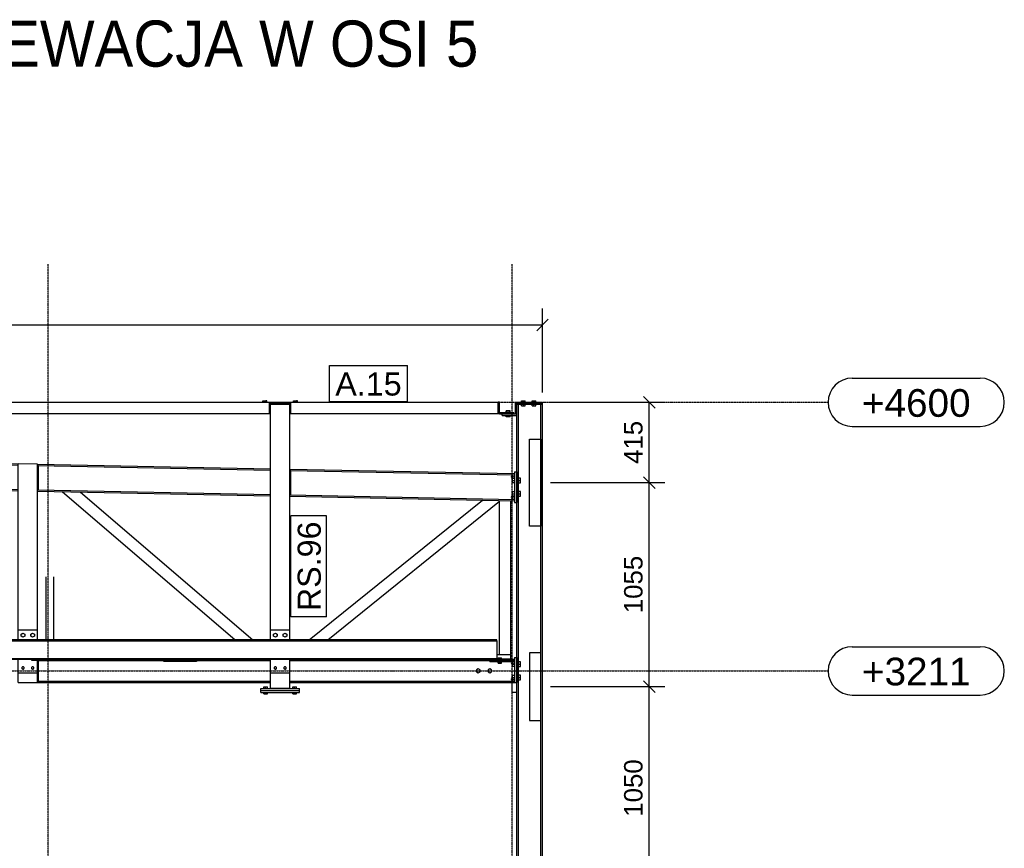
# Model space of a CAD drawing. Header units: millimetres. Extents: x -288865 to 11255, y 102926 to 380857.
# Tile 104 of 142: x -152810 to -147717, y 290745 to 295031. Entities that reach past the tile are written whole.
import ezdxf

# ---------------------------------------------------------------- set-up
doc = ezdxf.new("R2010")
doc.units = ezdxf.units.MM
doc.header["$MEASUREMENT"] = 0
doc.set_wipeout_variables(frame=1)
doc.linetypes.add('DXK_LINE_DOT3', pattern=[5.9187, 2.979, -0.9799, 0.9799, -0.9799])
for name, color, linetype in [('TS_FORMATKA', 7, 'Continuous'), ('TS_INNE_OBIEKTY', 7, 'Continuous'), ('TS_LINIE_WIDOCZNE', 7, 'Continuous'), ('TS_OPISY', 7, 'Continuous'), ('TS_OPISY_LINIE', 7, 'Continuous'), ('TS_OPISY_RAMKA', 7, 'Continuous'), ('TS_WYMIARY', 7, 'Continuous'), ('TS_WYMIARY_TEKST', 7, 'Continuous'), ('TS_WYPELNIENIE', 7, 'Continuous')]:
    doc.layers.add(name, color=color, linetype=linetype)
doc.styles.add('ARIAL', font='arial.ttf')

# ---------------------------------------------------------------- blocks, each defined once
blk = doc.blocks.new('Part-65896048-1316 - 1293')
at = {"layer": 'TS_LINIE_WIDOCZNE', "color": 1, "linetype": 'Continuous'}
for p, q in [((60790.5, 3100), (60790.5, 3110)), ((60790.5, 3110), (60990.5, 3110)), ((60990.5, 3100), (60990.5, 3110)), ((60790.5, 3100), (60990.5, 3100))]:
    blk.add_line(p, q, dxfattribs=at)
blk = doc.blocks.new('Part-65896048-1319 - 1293')
at = {"layer": 'TS_LINIE_WIDOCZNE', "color": 1, "linetype": 'Continuous'}
for p, q in [((59641.2, 3264.7), (59635.2, 3264.7)), ((59641.2, 3157.7), (59641.2, 3264.7)), ((59635.2, 3157.7), (59641.2, 3157.7))]:
    blk.add_line(p, q, dxfattribs=at)
blk = doc.blocks.new('Bolt-65896048-1706 - 1293')
at = {"layer": 'TS_INNE_OBIEKTY', "color": 1, "linetype": 'Continuous'}
for p, q in [((62018, 3271), (62018, 3272.9)), ((62018, 3272.9), (62036, 3272.9)), ((62027, 3271), (62027, 3272.9)), ((62036, 3271), (62036, 3272.9)), ((62018, 3251.1), (62018, 3259)), ((62018, 3251.1), (62036, 3251.1)), ((62027, 3251.1), (62027, 3259)), ((62036, 3251.1), (62036, 3259)), ((62036, 3251.1), (62036, 3259))]:
    blk.add_line(p, q, dxfattribs=at)
blk = doc.blocks.new('Bolt-65896048-1700 - 1293')
at = {"layer": 'TS_INNE_OBIEKTY', "color": 1, "linetype": 'Continuous'}
for p, q in [((62018, 3271), (62018, 3278.9)), ((62018, 3278.9), (62036, 3278.9)), ((62027, 3271), (62027, 3278.9)), ((62036, 3271), (62036, 3278.9)), ((62018, 3257.1), (62018, 3259)), ((62018, 3257.1), (62036, 3257.1)), ((62027, 3257.1), (62027, 3259)), ((62036, 3257.1), (62036, 3259)), ((62036, 3257.1), (62036, 3259))]:
    blk.add_line(p, q, dxfattribs=at)
blk = doc.blocks.new('Part-65896048-1334 - 1293')
at = {"layer": 'TS_LINIE_WIDOCZNE', "color": 1, "linetype": 'Continuous'}
for p, q in [((62083.4, 3265), (61975.5, 3265)), ((61975.5, 3259), (61975.5, 3265)), ((62083.3, 3265), (62083.4, 3265)), ((62083.3, 3259), (62083.3, 3265)), ((62083.4, 3265), (62083.4, 3259)), ((61975.5, 3259), (62083.4, 3259)), ((62083.4, 3259), (62083.3, 3259))]:
    blk.add_line(p, q, dxfattribs=at)
blk = doc.blocks.new('Part-65896048-1345 - 1293')
at = {"layer": 'TS_LINIE_WIDOCZNE', "color": 1, "linetype": 'Continuous'}
for p, q in [((60288, 3259), (60288, 3265)), ((60457.9, 3265), (60458, 3265)), ((60458, 3265), (60458, 3259)), ((60458, 3259), (60288, 3259))]:
    blk.add_line(p, q, dxfattribs=at)
blk = doc.blocks.new('Part-65896048-1350 - 1293')
at = {"layer": 'TS_LINIE_WIDOCZNE', "color": 1, "linetype": 'Continuous'}
for p, q in [((62089.5, 3151), (62089.5, 3101)), ((62089.5, 3151), (62102.5, 3151)), ((62089.5, 3101), (62114.5, 3101))]:
    blk.add_line(p, q, dxfattribs=at)
blk = doc.blocks.new('Part-65896048-1351 - 1293')
at = {"layer": 'TS_LINIE_WIDOCZNE', "color": 1, "linetype": 'Continuous'}
for p, q in [((62039.5, 4532), (62039.5, 4540)), ((62039.5, 4540), (62114.5, 4540)), ((62114.5, 4532), (62114.5, 4540)), ((62039.5, 4532), (62114.5, 4532))]:
    blk.add_line(p, q, dxfattribs=at)
blk = doc.blocks.new('Part-65896048-1569 - 1293')
at = {"layer": 'TS_LINIE_WIDOCZNE', "color": 1, "linetype": 'Continuous'}
for p, q in [((59679.8, 3371), (59679.8, 3696.6)), ((59719.8, 3371), (59719.8, 3696.6))]:
    blk.add_line(p, q, dxfattribs=at)
blk = doc.blocks.new('Part-65896048-1372 - 1293')
at = {"layer": 'TS_WYPELNIENIE', "linetype": 'Continuous'}
h = blk.add_hatch(dxfattribs=at)
h.set_pattern_fill('', color=256, scale=10, style=0, pattern_type=0)
h.set_pattern_definition([(45, (56231.495, 3371), (-22.45064, 22.45064), [])])
h.paths.add_polyline_path([(62010.5, 3371), (56231.5, 3371), (56231.5, 3367), (62010.5, 3367)])
h = blk.add_hatch(dxfattribs=at)
h.set_pattern_fill('', color=256, scale=10, style=0, pattern_type=0)
h.set_pattern_definition([(45, (56231.495, 3275), (-22.45064, 22.45064), [])])
h.paths.add_polyline_path([(62010.5, 3275), (56231.5, 3275), (56231.5, 3271), (62010.5, 3271)])
at = {"layer": 'TS_INNE_OBIEKTY', "color": 1, "linetype": 'Continuous'}
for p, q in [((62010.5, 3371), (56231.5, 3371)), ((56231.5, 3371), (56231.5, 3367)), ((56231.5, 3367), (62010.5, 3367)), ((62010.5, 3367), (62010.5, 3371)), ((56231.5, 3275), (62010.5, 3275)), ((56231.5, 3275), (56231.5, 3271)), ((56231.5, 3271), (62010.5, 3271)), ((62010.5, 3275), (62010.5, 3271))]:
    blk.add_line(p, q, dxfattribs=at)
at = {"layer": 'TS_LINIE_WIDOCZNE', "color": 1, "linetype": 'Continuous'}
for p, q in [((56231.5, 3371), (56231.5, 3371)), ((56231.5, 3367), (56231.5, 3367)), ((62010.5, 3371), (62010.5, 3371)), ((62010.5, 3367), (62010.5, 3275)), ((62010.5, 3367), (62010.5, 3367)), ((56231.5, 3275), (56231.5, 3275)), ((56231.5, 3271), (56231.5, 3271)), ((62010.5, 3275), (62010.5, 3275)), ((62010.5, 3271), (62010.5, 3271))]:
    blk.add_line(p, q, dxfattribs=at)
blk = doc.blocks.new('Part-65896048-1379 - 1293')
at = {"layer": 'TS_LINIE_WIDOCZNE', "color": 1, "linetype": 'Continuous'}
for p, q in [((62114.5, -224), (62114.5, 4590)), ((62123, 4590), (62114.5, 4590)), ((62123, -224), (62123, 4590)), ((62239, -372), (62239, 4590)), ((62239, 4590), (62247.5, 4590)), ((62247.5, -384), (62247.5, 4590))]:
    blk.add_line(p, q, dxfattribs=at)
blk = doc.blocks.new('Part-65896048-1383 - 1293')
at = {"layer": 'TS_LINIE_WIDOCZNE', "color": 1, "linetype": 'Continuous'}
for p, q in [((62118.5, 4596), (62243.5, 4596)), ((62118.5, 4590), (62118.5, 4596)), ((62118.5, 4590), (62243.5, 4590)), ((62243.5, 4596), (62243.5, 4590))]:
    blk.add_line(p, q, dxfattribs=at)
blk = doc.blocks.new('Bolt-65896048-1692 - 1293')
at = {"layer": 'TS_INNE_OBIEKTY', "color": 1, "linetype": 'Continuous'}
for p, q in [((59551.2, 3401.2), (59560.2, 3406.4)), ((59551.2, 3390.8), (59551.2, 3401.2)), ((59560.2, 3385.6), (59551.2, 3390.8)), ((59560.2, 3406.4), (59569.2, 3401.2)), ((59569.2, 3390.8), (59560.2, 3385.6)), ((59569.2, 3401.2), (59569.2, 3390.8)), ((59601.2, 3401.2), (59610.2, 3406.4)), ((59601.2, 3390.8), (59601.2, 3401.2)), ((59610.2, 3385.6), (59601.2, 3390.8)), ((59610.2, 3406.4), (59619.2, 3401.2)), ((59619.2, 3390.8), (59610.2, 3385.6)), ((59619.2, 3401.2), (59619.2, 3390.8))]:
    blk.add_line(p, q, dxfattribs=at)
blk = doc.blocks.new('Part-65896048-1393 - 1293')
at = {"layer": 'TS_LINIE_WIDOCZNE', "color": 1, "linetype": 'Continuous'}
for p, q in [((60840.5, 3371), (60840.5, 4590)), ((60940.5, 4590), (60840.5, 4590)), ((60940.5, 3421), (60940.5, 4590)), ((60840.5, 3120), (60840.5, 3271)), ((60940.5, 3120), (60940.5, 3201)), ((60940.5, 3120), (60840.5, 3120))]:
    blk.add_line(p, q, dxfattribs=at)
blk = doc.blocks.new('Part-65896048-1557 - 1293')
at = {"layer": 'TS_LINIE_WIDOCZNE', "color": 1, "linetype": 'Continuous'}
for p, q in [((60287.9, 3265), (60287.9, 3271)), ((60457.9, 3265), (60287.9, 3265)), ((60457.9, 3271), (60457.9, 3265))]:
    blk.add_line(p, q, dxfattribs=at)
blk = doc.blocks.new('Part-65896048-1417 - 1293')
at = {"layer": 'TS_LINIE_WIDOCZNE', "color": 1, "linetype": 'Continuous'}
for p, q in [((59640.5, 4271.9), (59635.2, 4271.9)), ((59640.5, 4147.9), (59640.5, 4271.9)), ((59635.2, 4147.9), (59640.5, 4147.9))]:
    blk.add_line(p, q, dxfattribs=at)
blk = doc.blocks.new('Part-65896048-1551 - 1293')
at = {"layer": 'TS_LINIE_WIDOCZNE', "color": 1, "linetype": 'Continuous'}
for p, q in [((60940.6, 3131), (60940.6, 3201)), ((60940.5, 3131), (60940.6, 3131)), ((60940.6, 3131), (60940.6, 3131))]:
    blk.add_line(p, q, dxfattribs=at)
blk = doc.blocks.new('Part-65896048-1418 - 1293')
at = {"layer": 'TS_LINIE_WIDOCZNE', "color": 1, "linetype": 'Continuous'}
for p, q in [((60946.5, 4245.9), (60940.5, 4245.9)), ((60946.5, 4121.9), (60946.5, 4245.9)), ((60940.5, 4121.9), (60946.5, 4121.9))]:
    blk.add_line(p, q, dxfattribs=at)
blk = doc.blocks.new('Part-65896048-1433 - 1293')
at = {"layer": 'TS_LINIE_WIDOCZNE', "color": 1, "linetype": 'Continuous'}
for p, q in [((60840.6, 3421), (60840.6, 3421)), ((60840.6, 3371), (60840.6, 3421)), ((60940.6, 3421), (60840.6, 3421)), ((60940.6, 3421), (60940.6, 3421)), ((60940.6, 3371), (60940.6, 3421)), ((60840.6, 3201), (60840.6, 3271)), ((60940.6, 3201), (60940.6, 3271)), ((60840.6, 3201), (60840.6, 3201)), ((60840.6, 3201), (60940.6, 3201)), ((60940.6, 3201), (60940.6, 3201))]:
    blk.add_line(p, q, dxfattribs=at)
blk = doc.blocks.new('Part-65896048-1434 - 1293')
at = {"layer": 'TS_LINIE_WIDOCZNE', "color": 1, "linetype": 'Continuous'}
for p, q in [((60790.5, 3110), (60790.5, 3120)), ((60790.5, 3120), (60990.5, 3120)), ((60790.5, 3110), (60990.5, 3110)), ((60990.5, 3110), (60990.5, 3120))]:
    blk.add_line(p, q, dxfattribs=at)
blk = doc.blocks.new('Part-65896048-1591 - 1293')
at = {"layer": 'TS_LINIE_WIDOCZNE', "color": 1, "linetype": 'Continuous'}
for p, q in [((62024.5, 4540), (62024.5, 4548)), ((62024.5, 4548), (62099.5, 4548)), ((62024.5, 4540), (62099.5, 4540)), ((62099.5, 4540), (62099.5, 4548))]:
    blk.add_line(p, q, dxfattribs=at)
blk = doc.blocks.new('Part-65896048-1579 - 1293')
at = {"layer": 'TS_LINIE_WIDOCZNE', "color": 1, "linetype": 'Continuous'}
for p, q in [((59605.9, 3265), (59605.9, 3271)), ((59775.9, 3265), (59605.9, 3265)), ((59775.9, 3271), (59775.9, 3265))]:
    blk.add_line(p, q, dxfattribs=at)
blk = doc.blocks.new('Part-65896048-1545 - 1293')
at = {"layer": 'TS_LINIE_WIDOCZNE', "color": 1, "linetype": 'Continuous'}
for p, q in [((59763.5, 4137.9), (60657.8, 3371)), ((59857.9, 4136), (60750, 3371))]:
    blk.add_line(p, q, dxfattribs=at)
blk = doc.blocks.new('Bolt-65896048-1607 - 1293')
at = {"layer": 'TS_INNE_OBIEKTY', "color": 1, "linetype": 'Continuous'}
for p, q in [((62059.1, 4548), (62059.1, 4555.9)), ((62079.9, 4555.9), (62059.1, 4555.9)), ((62064.3, 4548), (62064.3, 4555.9)), ((62074.7, 4548), (62074.7, 4555.9)), ((62079.9, 4548), (62079.9, 4555.9)), ((62059.1, 4524.1), (62059.1, 4532)), ((62079.9, 4524.1), (62059.1, 4524.1)), ((62064.3, 4524.1), (62064.3, 4532)), ((62074.7, 4524.1), (62074.7, 4532)), ((62079.9, 4524.1), (62079.9, 4532))]:
    blk.add_line(p, q, dxfattribs=at)
blk = doc.blocks.new('Part-65896048-1474 - 1293')
at = {"layer": 'TS_LINIE_WIDOCZNE', "color": 1, "linetype": 'Continuous'}
for p, q in [((62181, 4410), (62239, 4410)), ((62181, 3960), (62181, 4410)), ((62239, 4410), (62239, 3960)), ((62239, 3960), (62181, 3960))]:
    blk.add_line(p, q, dxfattribs=at)
blk = doc.blocks.new('Part-65896048-1476 - 1293')
at = {"layer": 'TS_LINIE_WIDOCZNE', "color": 1, "linetype": 'Continuous'}
for p, q in [((62239, 3305), (62181, 3305)), ((62181, 3305), (62181, 2955)), ((62239, 2955), (62239, 3305)), ((62181, 2955), (62239, 2955))]:
    blk.add_line(p, q, dxfattribs=at)
blk = doc.blocks.new('Part-65896048-1478 - 1293')
at = {"layer": 'TS_LINIE_WIDOCZNE', "color": 1, "linetype": 'Continuous'}
blk.add_line((60835.6, 4590.1), (60945.6, 4590.1), dxfattribs=at)
blk = doc.blocks.new('Part-65896048-1490 - 1293')
at = {"layer": 'TS_LINIE_WIDOCZNE', "color": 1, "linetype": 'Continuous'}
for p, q in [((56095.2, 4600), (60835.6, 4600)), ((56095.2, 4600), (56095.2, 4596)), ((56095.2, 4596), (56145.3, 4596)), ((56095.2, 4590), (56095.2, 4590.1)), ((56145.3, 4540), (56145.3, 4600)), ((60835.6, 4600), (62018.5, 4600)), ((60835.6, 4540), (60835.6, 4600)), ((60835.6, 4596), (60945.6, 4596)), ((60945.6, 4540), (60945.6, 4600)), ((62018.5, 4540), (62018.5, 4600)), ((60840.5, 4540), (56140.5, 4540)), ((62018.5, 4540), (60940.5, 4540))]:
    blk.add_line(p, q, dxfattribs=at)
blk = doc.blocks.new('Bolt-65896048-1631 - 1293')
at = {"layer": 'TS_INNE_OBIEKTY', "color": 1, "linetype": 'Continuous'}
for p, q in [((62091.9, 3258), (62102.5, 3258)), ((62091.9, 3234), (62091.9, 3258)), ((62091.9, 3246), (62102.5, 3246)), ((62102.5, 3234), (62091.9, 3234)), ((62133.6, 3258), (62123, 3258)), ((62123, 3246), (62133.6, 3246)), ((62123, 3234), (62133.6, 3234)), ((62133.6, 3234), (62133.6, 3258)), ((62091.9, 3188), (62102.5, 3188)), ((62091.9, 3164), (62091.9, 3188)), ((62091.9, 3176), (62102.5, 3176)), ((62102.5, 3164), (62091.9, 3164)), ((62133.6, 3188), (62123, 3188)), ((62123, 3176), (62133.6, 3176)), ((62123, 3164), (62133.6, 3164)), ((62133.6, 3164), (62133.6, 3188))]:
    blk.add_line(p, q, dxfattribs=at)
blk = doc.blocks.new('Bolt-65896048-1639 - 1293')
at = {"layer": 'TS_INNE_OBIEKTY', "color": 1, "linetype": 'Continuous'}
for centre, radius, start, end in [((60865.6, 3226), 7, 18, 198), ((60865.6, 3226), 7, 198, 18), ((60865.6, 3226), 6, 90, 270), ((60865.6, 3226), 6, 270, 90), ((60915.6, 3226), 7, 18, 198), ((60915.6, 3226), 7, 198, 18), ((60915.6, 3226), 6, 90, 270), ((60915.6, 3226), 6, 270, 90)]:
    blk.add_arc(centre, radius, start, end, dxfattribs=at)
blk = doc.blocks.new('Part-65896048-1513 - 1293')
at = {"layer": 'TS_LINIE_WIDOCZNE', "color": 1, "linetype": 'Continuous'}
for p, q in [((61975.5, 3265), (61975.5, 3271)), ((61975.5, 3265), (62083.4, 3265)), ((62083.3, 3271), (62010.5, 3271)), ((62083.3, 3265), (62083.3, 3271)), ((62083.4, 3265), (62083.3, 3265)), ((62083.4, 3271), (62083.4, 3265))]:
    blk.add_line(p, q, dxfattribs=at)
blk = doc.blocks.new('Part-65896048-1514 - 1293')
at = {"layer": 'TS_LINIE_WIDOCZNE', "color": 1, "linetype": 'Continuous'}
for p, q in [((62010.5, 3296), (62010.5, 3296)), ((62010.5, 3296), (62010.5, 3271)), ((62010.5, 3296), (62083.5, 3296)), ((62083.3, 3271), (62083.5, 3271)), ((62083.5, 3296), (62083.5, 3296)), ((62083.5, 3271), (62083.5, 3296)), ((62083.5, 3271), (62083.5, 3271))]:
    blk.add_line(p, q, dxfattribs=at)
blk = doc.blocks.new('Part-65896048-1605 - 1293')
at = {"layer": 'TS_LINIE_WIDOCZNE', "color": 1, "linetype": 'Continuous'}
for p, q in [((59635.2, 4280.5), (59535.2, 4282.5)), ((59535.2, 3421), (59535.2, 4282.5)), ((59635.2, 3421), (59635.2, 4280.5)), ((59535.2, 3151), (59535.2, 3201)), ((59635.2, 3151), (59635.2, 3201)), ((59535.2, 3151), (59635.2, 3151))]:
    blk.add_line(p, q, dxfattribs=at)
blk = doc.blocks.new('Bolt-65896048-1609 - 1293')
at = {"layer": 'TS_INNE_OBIEKTY', "color": 1, "linetype": 'Continuous'}
for p, q in [((61915.5, 3221.4), (61906.5, 3216.2)), ((61906.5, 3216.2), (61906.5, 3205.8)), ((61924.5, 3216.2), (61915.5, 3221.4)), ((61924.5, 3205.8), (61924.5, 3216.2)), ((61975.5, 3221.4), (61966.5, 3216.2)), ((61966.5, 3216.2), (61966.5, 3205.8)), ((61984.5, 3216.2), (61975.5, 3221.4)), ((61984.5, 3205.8), (61984.5, 3216.2)), ((61906.5, 3205.8), (61915.5, 3200.6)), ((61915.5, 3200.6), (61924.5, 3205.8)), ((61966.5, 3205.8), (61975.5, 3200.6)), ((61975.5, 3200.6), (61984.5, 3205.8))]:
    blk.add_line(p, q, dxfattribs=at)
blk = doc.blocks.new('Part-65896048-1531 - 1293')
at = {"layer": 'TS_LINIE_WIDOCZNE', "color": 1, "linetype": 'Continuous'}
for p, q in [((59641.2, 3264.7), (60288, 3264.7)), ((60458, 3264.7), (60840.5, 3264.7)), ((60940.6, 3264.7), (61975.5, 3264.7)), ((62083.3, 3264.7), (62102.5, 3264.7)), ((62083.5, 3271), (62102.5, 3271)), ((59635.2, 3157.3), (60840.5, 3157.3)), ((59635.2, 3151), (60840.5, 3151)), ((60940.6, 3157.3), (62102.5, 3157.3)), ((60940.6, 3151), (62089.5, 3151))]:
    blk.add_line(p, q, dxfattribs=at)
for centre, start, end in [((62091.5, 3253), 135, 315), ((62091.5, 3253), 315, 135), ((62091.5, 3169), 135, 315), ((62091.5, 3169), 315, 135)]:
    blk.add_arc(centre, 6, start, end, dxfattribs=at)
blk = doc.blocks.new('Part-65896048-1532 - 1293')
at = {"layer": 'TS_LINIE_WIDOCZNE', "color": 1, "linetype": 'Continuous'}
for p, q in [((56140.5, 4350.4), (57135.2, 4330.5)), ((56140.5, 4343.5), (57135.2, 4323.6)), ((57235.2, 4328.5), (59535.2, 4282.5)), ((57235.2, 4321.6), (59535.2, 4275.6)), ((59635.2, 4280.5), (60840.5, 4256.4)), ((59635.2, 4273.6), (60840.5, 4249.5)), ((60940.5, 4254.4), (62102.5, 4231.1)), ((60940.5, 4247.5), (62102.5, 4224.2)), ((56140.5, 4217.2), (57135.2, 4197.3)), ((56140.5, 4210.3), (57135.2, 4190.4)), ((57235.2, 4195.3), (59535.2, 4149.3)), ((57235.2, 4188.4), (59535.2, 4142.4)), ((59635.2, 4147.3), (60840.5, 4123.2)), ((59635.2, 4140.4), (60840.5, 4116.3)), ((60940.5, 4121.2), (62102.5, 4098)), ((60940.5, 4114.3), (62102.5, 4091.1))]:
    blk.add_line(p, q, dxfattribs=at)
for centre, start, end in [((62091.5, 4213.1), 135, 315), ((62091.5, 4213.1), 315, 135), ((62091.5, 4109.1), 135, 315), ((62091.5, 4109.1), 315, 135)]:
    blk.add_arc(centre, 6, start, end, dxfattribs=at)
blk = doc.blocks.new('Part-65896048-1535 - 1293')
at = {"layer": 'TS_LINIE_WIDOCZNE', "color": 1, "linetype": 'Continuous'}
for p, q in [((62102.5, 4241), (62102.5, 4081)), ((62102.5, 4241), (62114.5, 4241)), ((62114.5, 4241), (62114.5, 4081)), ((62102.5, 4081), (62114.5, 4081))]:
    blk.add_line(p, q, dxfattribs=at)
blk = doc.blocks.new('Part-65896048-1536 - 1293')
at = {"layer": 'TS_LINIE_WIDOCZNE', "color": 1, "linetype": 'Continuous'}
for p, q in [((62102.5, 3281), (62102.5, 3151)), ((62102.5, 3281), (62114.5, 3281)), ((62114.5, 3281), (62114.5, 3151)), ((62102.5, 3151), (62114.5, 3151))]:
    blk.add_line(p, q, dxfattribs=at)
blk = doc.blocks.new('Part-65896048-1544 - 1293')
at = {"layer": 'TS_LINIE_WIDOCZNE', "color": 1, "linetype": 'Continuous'}
for p, q in [((61040.9, 3371), (61936.8, 4094.4)), ((61136.4, 3371), (62024.5, 4088.1)), ((62024.5, 4088.1), (62024.5, 4092.7))]:
    blk.add_line(p, q, dxfattribs=at)
blk = doc.blocks.new('Part-65896048-1548 - 1293')
at = {"layer": 'TS_LINIE_WIDOCZNE', "color": 1, "linetype": 'Continuous'}
for p, q in [((62024.5, 3296), (62024.5, 4092.7)), ((62084.5, 3271), (62084.5, 4091.5))]:
    blk.add_line(p, q, dxfattribs=at)
blk = doc.blocks.new('Part-65896048-1590 - 1293')
at = {"layer": 'TS_LINIE_WIDOCZNE', "color": 1, "linetype": 'Continuous'}
for p, q in [((62024.5, 4600), (62018.5, 4600)), ((62018.5, 4540), (62018.5, 4600)), ((62024.5, 4540), (62024.5, 4600)), ((62024.5, 4540), (62018.5, 4540))]:
    blk.add_line(p, q, dxfattribs=at)
blk = doc.blocks.new('Part-65896048-1600 - 1293')
at = {"layer": 'TS_LINIE_WIDOCZNE', "color": 1, "linetype": 'Continuous'}
for p, q in [((62107.5, 4600), (62243.5, 4600)), ((62107.5, 4540), (62107.5, 4600)), ((62111.5, 4540), (62111.5, 4596)), ((62111.5, 4596), (62118.5, 4596)), ((62243.5, 4600), (62247.5, 4600)), ((62243.5, 4596), (62243.5, 4600)), ((62247.5, 4590), (62247.5, 4600))]:
    blk.add_line(p, q, dxfattribs=at)
blk = doc.blocks.new('Part-65896048-1604 - 1293')
at = {"layer": 'TS_LINIE_WIDOCZNE', "color": 1, "linetype": 'Continuous'}
for p, q in [((59535.2, 3421), (59535.2, 3421)), ((59535.2, 3371), (59535.2, 3421)), ((59635.2, 3421), (59535.2, 3421)), ((59635.2, 3371), (59635.2, 3421)), ((59535.2, 3201), (59535.2, 3271)), ((59635.2, 3201), (59635.2, 3265)), ((59535.2, 3201), (59635.2, 3201))]:
    blk.add_line(p, q, dxfattribs=at)
blk = doc.blocks.new('Bolt-65896048-1630 - 1293')
at = {"layer": 'TS_INNE_OBIEKTY', "color": 1, "linetype": 'Continuous'}
for p, q in [((62091.9, 4208), (62102.5, 4208)), ((62091.9, 4184), (62091.9, 4208)), ((62091.9, 4196), (62102.5, 4196)), ((62102.5, 4184), (62091.9, 4184)), ((62133.6, 4208), (62123, 4208)), ((62123, 4196), (62133.6, 4196)), ((62123, 4184), (62133.6, 4184)), ((62133.6, 4184), (62133.6, 4208)), ((62091.9, 4138), (62102.5, 4138)), ((62091.9, 4114), (62091.9, 4138)), ((62091.9, 4126), (62102.5, 4126)), ((62133.6, 4138), (62123, 4138)), ((62123, 4126), (62133.6, 4126)), ((62133.6, 4114), (62133.6, 4138)), ((62102.5, 4114), (62091.9, 4114)), ((62123, 4114), (62133.6, 4114))]:
    blk.add_line(p, q, dxfattribs=at)
blk = doc.blocks.new('Bolt-65896048-1638 - 1293')
at = {"layer": 'TS_INNE_OBIEKTY', "color": 1, "linetype": 'Continuous'}
for p, q in [((60856.6, 3401.2), (60865.6, 3406.4)), ((60856.6, 3390.8), (60856.6, 3401.2)), ((60865.6, 3385.6), (60856.6, 3390.8)), ((60865.6, 3406.4), (60874.6, 3401.2)), ((60874.6, 3390.8), (60865.6, 3385.6)), ((60874.6, 3401.2), (60874.6, 3390.8)), ((60906.6, 3401.2), (60915.6, 3406.4)), ((60906.6, 3390.8), (60906.6, 3401.2)), ((60915.6, 3385.6), (60906.6, 3390.8)), ((60915.6, 3406.4), (60924.6, 3401.2)), ((60924.6, 3390.8), (60915.6, 3385.6)), ((60924.6, 3401.2), (60924.6, 3390.8))]:
    blk.add_line(p, q, dxfattribs=at)
blk = doc.blocks.new('Bolt-65896048-1640 - 1293')
at = {"layer": 'TS_INNE_OBIEKTY', "color": 1, "linetype": 'Continuous'}
for p, q in [((60806.5, 3120), (60806.5, 3127.9)), ((60806.5, 3127.9), (60824.5, 3127.9)), ((60815.5, 3120), (60815.5, 3127.9)), ((60824.5, 3120), (60824.5, 3127.9)), ((60956.5, 3120), (60956.5, 3127.9)), ((60956.5, 3127.9), (60974.5, 3127.9)), ((60965.5, 3120), (60965.5, 3127.9)), ((60974.5, 3120), (60974.5, 3127.9)), ((60806.5, 3092.1), (60806.5, 3100)), ((60806.5, 3092.1), (60824.5, 3092.1)), ((60815.5, 3092.1), (60815.5, 3100)), ((60824.5, 3092.1), (60824.5, 3100)), ((60956.5, 3092.1), (60956.5, 3100)), ((60956.5, 3092.1), (60974.5, 3092.1)), ((60965.5, 3092.1), (60965.5, 3100)), ((60974.5, 3092.1), (60974.5, 3100))]:
    blk.add_line(p, q, dxfattribs=at)
blk = doc.blocks.new('Bolt-65896048-1671 - 1293')
at = {"layer": 'TS_INNE_OBIEKTY', "color": 1, "linetype": 'Continuous'}
for p, q in [((62139.5, 4600), (62139.5, 4607.9)), ((62139.5, 4607.9), (62157.5, 4607.9)), ((62139.5, 4582.1), (62139.5, 4590)), ((62148.5, 4600), (62148.5, 4607.9)), ((62148.5, 4582.1), (62148.5, 4590)), ((62157.5, 4600), (62157.5, 4607.9)), ((62157.5, 4582.1), (62157.5, 4590)), ((62194.5, 4600), (62194.5, 4607.9)), ((62194.5, 4607.9), (62212.5, 4607.9)), ((62194.5, 4582.1), (62194.5, 4590)), ((62203.5, 4600), (62203.5, 4607.9)), ((62203.5, 4582.1), (62203.5, 4590)), ((62212.5, 4600), (62212.5, 4607.9)), ((62212.5, 4582.1), (62212.5, 4590)), ((62139.5, 4582.1), (62157.5, 4582.1)), ((62194.5, 4582.1), (62212.5, 4582.1))]:
    blk.add_line(p, q, dxfattribs=at)
blk = doc.blocks.new('Bolt-65896048-1674 - 1293')
at = {"layer": 'TS_INNE_OBIEKTY', "color": 1, "linetype": 'Continuous'}
for p, q in [((60800.1, 4607.9), (60805.3, 4607.9)), ((60800.1, 4600), (60800.1, 4607.9)), ((60805.3, 4607.9), (60815.7, 4607.9)), ((60805.3, 4600), (60805.3, 4607.9)), ((60820.9, 4607.9), (60815.7, 4607.9)), ((60815.7, 4607.9), (60815.7, 4600)), ((60820.9, 4600), (60820.9, 4607.9)), ((60960.1, 4607.9), (60965.3, 4607.9)), ((60960.1, 4600), (60960.1, 4607.9)), ((60965.3, 4607.9), (60975.7, 4607.9)), ((60965.3, 4600), (60965.3, 4607.9)), ((60980.9, 4607.9), (60975.7, 4607.9)), ((60975.7, 4607.9), (60975.7, 4600)), ((60980.9, 4600), (60980.9, 4607.9))]:
    blk.add_line(p, q, dxfattribs=at)
blk = doc.blocks.new('Bolt-65896048-1693 - 1293')
at = {"layer": 'TS_INNE_OBIEKTY', "color": 1, "linetype": 'Continuous'}
for centre, radius, start, end in [((59560.2, 3226), 7, 18, 198), ((59560.2, 3226), 7, 198, 18), ((59560.2, 3226), 6, 90, 270), ((59560.2, 3226), 6, 270, 90), ((59610.2, 3226), 7, 18, 198), ((59610.2, 3226), 7, 198, 18), ((59610.2, 3226), 6, 90, 270), ((59610.2, 3226), 6, 270, 90)]:
    blk.add_arc(centre, radius, start, end, dxfattribs=at)
blk = doc.blocks.new('GridLine-65896048-1904 - 1293')
at = {"layer": 'TS_INNE_OBIEKTY', "color": 4, "linetype": 'DXK_LINE_DOT3'}
blk.add_line((59690.2, -2004), (59690.2, 5313.7), dxfattribs=at)
blk = doc.blocks.new('GridLine-65896048-1905 - 1293')
at = {"layer": 'TS_INNE_OBIEKTY', "color": 4, "linetype": 'DXK_LINE_DOT3'}
blk.add_line((62090.2, -2004), (62090.2, 5313.7), dxfattribs=at)
blk = doc.blocks.new('GridLine-65896048-1909 - 1293')
at = {"layer": 'TS_INNE_OBIEKTY', "color": 4, "linetype": 'Continuous'}
for p, q in [((63850, 3336), (64511.5, 3336)), ((63850, 3086), (64511.5, 3086))]:
    blk.add_line(p, q, dxfattribs=at)
at = {"layer": 'TS_INNE_OBIEKTY', "color": 4, "linetype": 'DXK_LINE_DOT3'}
blk.add_line((48590.2, 3211), (63725, 3211), dxfattribs=at)
at = {"layer": 'TS_INNE_OBIEKTY', "color": 4, "linetype": 'Continuous'}
for centre, start, end in [((63850, 3211), 90, 270), ((64511.5, 3211), 270, 90)]:
    blk.add_arc(centre, 125, start, end, dxfattribs=at)
at = {"layer": 'TS_INNE_OBIEKTY', "color": 2, "linetype": 'Continuous', "style": 'ARIAL'}
blk.add_text('+3211', height=143.26, dxfattribs=at).set_placement((63900, 3136))
blk = doc.blocks.new('GridLine-65896048-1910 - 1293')
at = {"layer": 'TS_INNE_OBIEKTY', "color": 4, "linetype": 'Continuous'}
for p, q in [((63850, 4725), (64511.5, 4725)), ((63850, 4475), (64511.5, 4475))]:
    blk.add_line(p, q, dxfattribs=at)
at = {"layer": 'TS_INNE_OBIEKTY', "color": 4, "linetype": 'DXK_LINE_DOT3'}
blk.add_line((48590.2, 4600), (63725, 4600), dxfattribs=at)
at = {"layer": 'TS_INNE_OBIEKTY', "color": 4, "linetype": 'Continuous'}
for centre, start, end in [((63850, 4600), 90, 270), ((64511.5, 4600), 270, 90)]:
    blk.add_arc(centre, 125, start, end, dxfattribs=at)
at = {"layer": 'TS_INNE_OBIEKTY', "color": 2, "linetype": 'Continuous', "style": 'ARIAL'}
blk.add_text('+4600', height=143.26, dxfattribs=at).set_placement((63900, 4525))
blk = doc.blocks.new('StraightDimension-65896048-3742 - 1293')
at = {"layer": 'TS_WYMIARY', "color": 174, "linetype": 'Continuous'}
for p, q in [((62830, 3100), (62770, 3160)), ((62289, 3130), (62880, 3130)), ((62800, 2080), (62800, 3130)), ((62770, 2110), (62830, 2050)), ((62289, 2080), (62880, 2080))]:
    blk.add_line(p, q, dxfattribs=at)
at = {"color": 0}
blk.add_wipeout([(62785, 2773.2), (62645, 2773.2), (62645, 2436.8), (62785, 2436.8)], dxfattribs=at).dxf.layer = 'TS_WYMIARY'
at = {"layer": 'TS_WYMIARY_TEKST', "color": 96, "style": 'ARIAL'}
blk.add_text('1050', height=95.51, rotation=90.0002, dxfattribs=at).set_placement((62765, 2456.8))
blk = doc.blocks.new('StraightDimension-65896048-3739 - 1293')
at = {"layer": 'TS_WYMIARY', "color": 174, "linetype": 'Continuous'}
for p, q in [((62289, 4600), (62880, 4600)), ((62830, 4570), (62770, 4630)), ((62800, 4185), (62800, 4600)), ((62289, 4185), (62880, 4185)), ((62770, 4215), (62830, 4155))]:
    blk.add_line(p, q, dxfattribs=at)
at = {"color": 0}
blk.add_wipeout([(62785, 4523.7), (62645, 4523.7), (62645, 4261.3), (62785, 4261.3)], dxfattribs=at).dxf.layer = 'TS_WYMIARY'
at = {"layer": 'TS_WYMIARY_TEKST', "color": 96, "style": 'ARIAL'}
blk.add_text('415', height=95.51, rotation=90.0002, dxfattribs=at).set_placement((62765, 4281.3))
blk = doc.blocks.new('StraightDimension-65896048-3741 - 1293')
at = {"layer": 'TS_WYMIARY', "color": 174, "linetype": 'Continuous'}
for p, q in [((62289, 4185), (62880, 4185)), ((62830, 4155), (62770, 4215)), ((62800, 3130), (62800, 4185)), ((62770, 3160), (62830, 3100)), ((62289, 3130), (62880, 3130))]:
    blk.add_line(p, q, dxfattribs=at)
at = {"color": 0}
blk.add_wipeout([(62785, 3825.7), (62645, 3825.7), (62645, 3489.3), (62785, 3489.3)], dxfattribs=at).dxf.layer = 'TS_WYMIARY'
at = {"layer": 'TS_WYMIARY_TEKST', "color": 96, "style": 'ARIAL'}
blk.add_text('1055', height=95.51, rotation=90.0002, dxfattribs=at).set_placement((62765, 3509.3))
blk = doc.blocks.new('StraightDimension-65896048-3737 - 1293')
at = {"layer": 'TS_WYMIARY', "color": 174, "linetype": 'Continuous'}
for p, q in [((62247.5, 4650), (62247.5, 5085)), ((49933.5, 5000), (62247.5, 5000)), ((62217.5, 4970), (62277.5, 5030))]:
    blk.add_line(p, q, dxfattribs=at)
blk = doc.blocks.new('Mark-65896048-2274 - 1293')
at = {"layer": 'TS_OPISY_RAMKA', "linetype": 'Continuous'}
for p, q in [((60945.5, 3490), (60945.5, 4013)), ((61130.5, 4013), (60945.5, 4013)), ((61130.5, 3490), (61130.5, 4013)), ((61130.5, 3490), (60945.5, 3490))]:
    blk.add_line(p, q, dxfattribs=at)
blk.add_wipeout([(61100.5, 3983), (60975.5, 3983), (60975.5, 3520), (61100.5, 3520)]).dxf.layer = 'TS_OPISY_LINIE'
blk.add_wipeout([(61100.5, 3983), (60975.5, 3983), (60975.5, 3520), (61100.5, 3520)]).dxf.layer = 'TS_OPISY_LINIE'
at = {"layer": 'TS_OPISY', "style": 'ARIAL'}
blk.add_text('RS.96', height=119.38, rotation=90.0002, dxfattribs=at).set_placement((61100.5, 3520))
blk = doc.blocks.new('Mark-65896048-2277 - 1293')
at = {"layer": 'TS_OPISY_RAMKA', "linetype": 'Continuous'}
for p, q in [((61145.8, 4790), (61548.5, 4790)), ((61145.8, 4605), (61145.8, 4790)), ((61548.5, 4605), (61548.5, 4790)), ((61145.8, 4605), (61548.5, 4605))]:
    blk.add_line(p, q, dxfattribs=at)
blk.add_wipeout([(61518.5, 4635), (61518.5, 4760), (61175.8, 4760), (61175.8, 4635)]).dxf.layer = 'TS_OPISY_LINIE'
blk.add_wipeout([(61518.5, 4635), (61518.5, 4760), (61175.8, 4760), (61175.8, 4635)]).dxf.layer = 'TS_OPISY_LINIE'
at = {"layer": 'TS_OPISY', "style": 'ARIAL'}
blk.add_text('A.15', height=119.38, dxfattribs=at).set_placement((61175.8, 4635))

msp = doc.modelspace()

# ---------------------------------------------------------------- block references
for name in ['GridLine-65896048-1904 - 1293', 'GridLine-65896048-1905 - 1293', 'GridLine-65896048-1910 - 1293', 'Part-65896048-1490 - 1293', 'Bolt-65896048-1674 - 1293', 'Part-65896048-1478 - 1293', 'Part-65896048-1393 - 1293', 'Part-65896048-1590 - 1293', 'Part-65896048-1600 - 1293', 'Part-65896048-1379 - 1293', 'Part-65896048-1383 - 1293', 'Bolt-65896048-1671 - 1293', 'Part-65896048-1591 - 1293', 'Part-65896048-1351 - 1293', 'Bolt-65896048-1607 - 1293', 'Part-65896048-1474 - 1293', 'Part-65896048-1532 - 1293', 'Part-65896048-1605 - 1293', 'Part-65896048-1417 - 1293', 'Part-65896048-1418 - 1293', 'Part-65896048-1535 - 1293', 'Bolt-65896048-1630 - 1293', 'Part-65896048-1545 - 1293', 'Part-65896048-1544 - 1293', 'Part-65896048-1548 - 1293', 'Part-65896048-1569 - 1293', 'Part-65896048-1604 - 1293', 'Bolt-65896048-1692 - 1293', 'Part-65896048-1433 - 1293', 'Bolt-65896048-1638 - 1293', 'Part-65896048-1372 - 1293', 'GridLine-65896048-1909 - 1293', 'Part-65896048-1514 - 1293', 'Part-65896048-1476 - 1293', 'Part-65896048-1531 - 1293', 'Part-65896048-1579 - 1293', 'Part-65896048-1319 - 1293', 'Part-65896048-1557 - 1293', 'Part-65896048-1345 - 1293', 'Part-65896048-1513 - 1293', 'Part-65896048-1334 - 1293', 'Bolt-65896048-1700 - 1293', 'Bolt-65896048-1706 - 1293', 'Bolt-65896048-1631 - 1293', 'Part-65896048-1536 - 1293', 'Bolt-65896048-1693 - 1293', 'Bolt-65896048-1639 - 1293', 'Part-65896048-1551 - 1293', 'Bolt-65896048-1609 - 1293', 'Part-65896048-1350 - 1293', 'Part-65896048-1434 - 1293', 'Part-65896048-1316 - 1293', 'Bolt-65896048-1640 - 1293']:
    msp.add_blockref(name, (-212353, 288451.9))

# ---------------------------------------------------------------- texts
at = {"layer": 'TS_FORMATKA', "color": 1, "style": 'ARIAL', "width": 0.9}
msp.add_text('ELEWACJA W OSI 5', height=238.77, dxfattribs=at).set_placement((-153272.9, 294787.7))

# ---------------------------------------------------------------- next in the draw order: block references
for name in ['StraightDimension-65896048-3739 - 1293', 'Mark-65896048-2274 - 1293', 'StraightDimension-65896048-3742 - 1293']:
    msp.add_blockref(name, (-212353, 288451.9))

# ---------------------------------------------------------------- next in the draw order: block references
for name in ['StraightDimension-65896048-3737 - 1293', 'StraightDimension-65896048-3741 - 1293']:
    msp.add_blockref(name, (-212353, 288451.9))

# ---------------------------------------------------------------- next in the draw order: block references
msp.add_blockref('Mark-65896048-2277 - 1293', (-212353, 288451.9))

doc.saveas('drawing.dxf')
